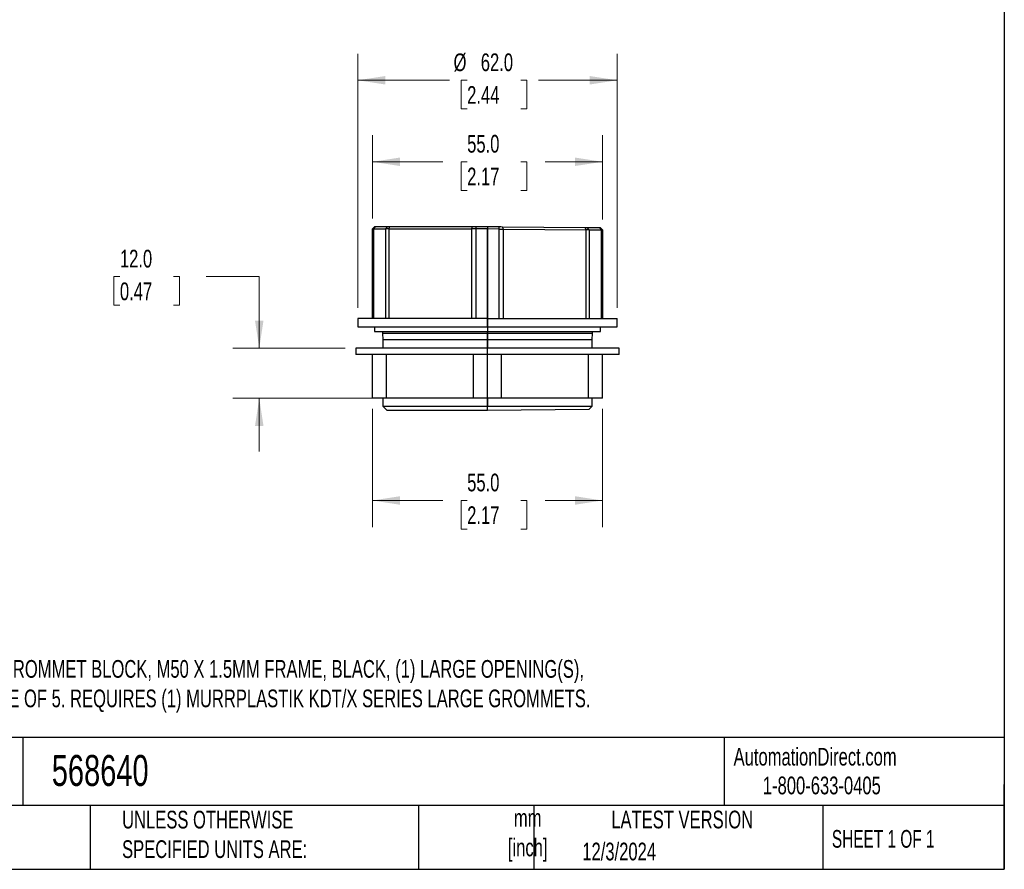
# Model space of a CAD drawing. Header units: millimetres. Extents: x 13 to 546, y 13 to 419.
# Tile 2 of 5: x 311 to 546, y 13 to 216. Entities that reach past the tile are written whole.
import ezdxf

# ---------------------------------------------------------------- set-up
doc = ezdxf.new("R2010")
doc.units = ezdxf.units.MM
doc.header["$LTSCALE"] = 2
doc.layers.add('TEXT', color=140, linetype='Continuous', lineweight=25)
doc.styles.add('SLDTEXTSTYLE0', font='TXT', dxfattribs={"width": 0.7})
doc.styles.add('SLDTEXTSTYLE1', font='TXT', dxfattribs={"width": 0.65})
doc.dimstyles.new('SLDDIMSTYLE1', dxfattribs={"dimtxt": 4.316016, "dimasz": 6.604, "dimexe": 0, "dimexo": 0.0625, "dimgap": 1.079004, "dimtad": 0, "dimtih": 1, "dimtoh": 1, "dimrnd": 1e-09, "dimzin": 4, "dimdsep": 46, "dimtxsty": 'SLDTEXTSTYLE0', "dimsah": 1, "dimcen": 0.09, "dimadec": 0, "dimazin": 1, "dimtfac": 1, "dimtofl": 0, "dimtmove": 0, "dimatfit": 3, "dimfxl": 0, "dimfrac": 2, "dimtolj": 1, "dimtzin": 12, "dimarcsym": 0})
doc.dimstyles.new('SLDDIMSTYLE3', dxfattribs={"dimtxt": 4.316016, "dimasz": 6.604, "dimexe": 0, "dimexo": 0.0625, "dimgap": 1.079004, "dimtad": 0, "dimtih": 1, "dimtoh": 1, "dimrnd": 1e-09, "dimzin": 4, "dimdsep": 46, "dimtxsty": 'SLDTEXTSTYLE0', "dimsah": 1, "dimcen": 0.09, "dimadec": 0, "dimazin": 1, "dimtfac": 1, "dimtmove": 0, "dimatfit": 0, "dimfxl": 0, "dimfrac": 2, "dimtolj": 1, "dimtzin": 12, "dimarcsym": 0})

# ---------------------------------------------------------------- blocks, each defined once
blk = doc.blocks.new('_D_5')
at = {"color": 7, "linetype": 'Continuous', "lineweight": 0}
for p, q in [((395.06, 122.81), (395.06, 94.56)), ((450.06, 122.81), (450.06, 94.56)), ((395.06, 100.91), (411.86, 100.91)), ((417.7, 100.91), (416.26, 100.91)), ((416.26, 100.91), (416.26, 94.05)), ((430.53, 100.91), (431.98, 100.91)), ((431.98, 100.91), (431.98, 94.05)), ((450.06, 100.91), (436.38, 100.91)), ((416.26, 94.05), (417.7, 94.05)), ((431.98, 94.05), (430.53, 94.05))]:
    blk.add_line(p, q, dxfattribs=at)
at = {"color": 7, "linetype": 'Continuous', "lineweight": 18}
for points in [[(395.06, 100.91), (401.66, 99.89), (401.66, 101.93)], [(450.06, 100.91), (443.45, 101.93), (443.45, 99.89)]]:
    blk.add_solid(points, dxfattribs=at)
at = {"color": 7, "linetype": 'Continuous', "lineweight": 18, "char_height": 4.233, "attachment_point": 1, "style": 'SLDTEXTSTYLE0'}
for s, insert in [('55.0', (417.7, 107.33)), ('2.17', (417.7, 99.51))]:
    blk.add_mtext(s, dxfattribs=dict(at, insert=insert))
blk = doc.blocks.new('_D_6')
at = {"color": 7, "linetype": 'Continuous', "lineweight": 0}
for p, q in [((334.7, 154.45), (333.25, 154.45)), ((333.25, 154.45), (333.25, 147.59)), ((347.52, 154.45), (348.97, 154.45)), ((348.97, 154.45), (348.97, 147.59)), ((355.31, 154.45), (368.01, 154.45)), ((368.01, 154.45), (368.01, 137.35)), ((333.25, 147.59), (334.7, 147.59)), ((348.97, 147.59), (347.52, 147.59)), ((388.52, 137.35), (361.66, 137.35)), ((395.88, 125.35), (361.66, 125.35)), ((368.01, 125.35), (368.01, 112.65))]:
    blk.add_line(p, q, dxfattribs=at)
at = {"color": 7, "linetype": 'Continuous', "lineweight": 18}
for points in [[(368.01, 137.35), (369.02, 143.95), (366.99, 143.95)], [(368.01, 125.35), (366.99, 118.74), (369.02, 118.74)]]:
    blk.add_solid(points, dxfattribs=at)
at = {"color": 7, "linetype": 'Continuous', "lineweight": 18, "char_height": 4.233, "attachment_point": 1, "style": 'SLDTEXTSTYLE0'}
for s, insert in [('12.0', (334.7, 160.87)), ('0.47', (334.7, 153.05))]:
    blk.add_mtext(s, dxfattribs=dict(at, insert=insert))
blk = doc.blocks.new('_D_7')
at = {"color": 7, "linetype": 'Continuous', "lineweight": 0}
for p, q in [((391.56, 146.99), (391.56, 207.76)), ((453.56, 146.99), (453.56, 207.76)), ((391.56, 201.41), (413.48, 201.41)), ((417.7, 201.41), (416.26, 201.41)), ((416.26, 201.41), (416.26, 194.55)), ((430.53, 201.41), (431.98, 201.41)), ((431.98, 201.41), (431.98, 194.55)), ((453.56, 201.41), (434.75, 201.41)), ((416.26, 194.55), (417.7, 194.55)), ((431.98, 194.55), (430.53, 194.55))]:
    blk.add_line(p, q, dxfattribs=at)
at = {"color": 7, "linetype": 'Continuous', "lineweight": 18}
for points in [[(391.56, 201.41), (398.16, 200.39), (398.16, 202.43)], [(453.56, 201.41), (446.95, 202.43), (446.95, 200.39)]]:
    blk.add_solid(points, dxfattribs=at)
at = {"color": 7, "linetype": 'Continuous', "lineweight": 18, "char_height": 4.233, "attachment_point": 1, "style": 'SLDTEXTSTYLE0'}
for s, insert in [('%%c', (414.45, 207.83)), ('62.0', (420.96, 207.83)), ('2.44', (417.7, 200.01))]:
    blk.add_mtext(s, dxfattribs=dict(at, insert=insert))
blk = doc.blocks.new('_D_8')
at = {"color": 7, "linetype": 'Continuous', "lineweight": 0}
for p, q in [((395.06, 168.39), (395.06, 188.26)), ((450.06, 168.15), (450.06, 188.26)), ((395.06, 181.91), (411.86, 181.91)), ((417.7, 181.91), (416.26, 181.91)), ((416.26, 181.91), (416.26, 175.06)), ((430.53, 181.91), (431.98, 181.91)), ((431.98, 181.91), (431.98, 175.06)), ((450.06, 181.91), (436.38, 181.91)), ((416.26, 175.06), (417.7, 175.06)), ((431.98, 175.06), (430.53, 175.06))]:
    blk.add_line(p, q, dxfattribs=at)
at = {"color": 7, "linetype": 'Continuous', "lineweight": 18}
for points in [[(395.06, 181.91), (401.66, 180.9), (401.66, 182.93)], [(450.06, 181.91), (443.45, 182.93), (443.45, 180.9)]]:
    blk.add_solid(points, dxfattribs=at)
at = {"color": 7, "linetype": 'Continuous', "lineweight": 18, "char_height": 4.233, "attachment_point": 1, "style": 'SLDTEXTSTYLE0'}
for s, insert in [('55.0', (417.7, 188.34)), ('2.17', (417.7, 180.51))]:
    blk.add_mtext(s, dxfattribs=dict(at, insert=insert))

msp = doc.modelspace()

# ---------------------------------------------------------------- linework, layer by layer
for p, q in [((395.058, 165.847), (395.558, 166.347)), ((395.326, 165.847), (395.058, 165.847)), ((395.058, 144.447), (395.058, 165.847)), ((395.326, 165.847), (395.759, 166.347)), ((395.326, 165.847), (395.326, 144.447)), ((395.326, 165.847), (398.254, 165.847)), ((395.759, 166.347), (395.558, 166.347)), ((398.687, 166.347), (395.759, 166.347)), ((398.254, 165.847), (398.687, 166.347)), ((398.986, 165.847), (398.254, 165.847)), ((398.254, 144.447), (398.254, 165.847)), ((399.236, 166.347), (398.687, 166.347)), ((398.986, 165.847), (399.236, 166.347)), ((398.986, 165.847), (398.986, 144.447)), ((398.986, 165.847), (418.715, 165.847)), ((418.965, 166.347), (399.236, 166.347)), ((418.715, 165.847), (418.965, 166.347)), ((418.715, 165.847), (418.715, 144.447)), ((419.75, 165.847), (418.715, 165.847)), ((419.741, 166.347), (418.965, 166.347)), ((419.741, 166.347), (419.75, 165.847)), ((422.558, 166.347), (419.741, 166.347)), ((419.75, 165.847), (419.75, 144.447)), ((422.558, 165.847), (419.75, 165.847)), ((425.379, 166.323), (422.558, 166.347)), ((422.558, 166.347), (422.558, 165.847)), ((422.558, 144.447), (422.558, 165.847)), ((422.558, 165.847), (422.558, 165.847)), ((425.366, 165.823), (422.558, 165.847)), ((422.558, 165.847), (422.558, 144.447)), ((425.366, 165.823), (425.379, 166.323)), ((425.366, 144.447), (425.366, 165.823)), ((426.401, 165.816), (426.155, 166.316)), ((445.884, 166.144), (426.155, 166.316)), ((426.401, 144.447), (426.401, 165.816)), ((426.401, 165.816), (446.13, 165.644)), ((446.13, 165.644), (445.884, 166.144)), ((446.13, 144.447), (446.13, 165.644)), ((446.862, 165.639), (446.433, 166.139)), ((449.361, 166.114), (446.433, 166.139)), ((446.862, 165.639), (446.862, 144.447)), ((446.862, 165.639), (449.79, 165.614)), ((449.79, 165.614), (449.361, 166.114)), ((450.058, 165.612), (449.562, 166.112)), ((449.79, 144.447), (449.79, 165.614)), ((450.058, 165.612), (450.058, 144.447)), ((391.558, 144.447), (391.558, 142.447)), ((422.558, 144.447), (391.558, 144.447)), ((422.558, 142.447), (422.558, 144.447)), ((422.574, 144.447), (422.558, 144.447)), ((422.558, 144.447), (422.558, 142.447)), ((422.574, 144.447), (453.558, 144.447)), ((453.558, 142.447), (453.558, 144.447)), ((391.558, 142.447), (422.558, 142.447)), ((395.558, 142.447), (395.558, 141.347)), ((395.558, 141.347), (422.558, 141.347)), ((397.433, 141.347), (397.433, 140.947)), ((422.558, 142.447), (422.558, 141.347)), ((422.558, 142.447), (422.558, 141.347)), ((422.558, 142.447), (453.558, 142.447)), ((422.558, 140.947), (422.558, 141.347)), ((422.558, 141.347), (449.558, 141.347)), ((422.558, 141.347), (422.558, 140.947)), ((447.683, 140.947), (447.683, 141.347)), ((449.558, 141.347), (449.558, 142.447)), ((397.433, 140.947), (397.558, 139.347)), ((397.433, 140.947), (422.558, 140.947)), ((397.558, 139.347), (397.558, 137.347)), ((422.558, 139.347), (397.558, 139.347)), ((422.558, 139.347), (422.558, 140.947)), ((422.558, 140.947), (447.683, 140.947)), ((422.558, 140.947), (422.558, 139.347)), ((422.558, 137.347), (422.558, 139.347)), ((447.558, 139.347), (422.558, 139.347)), ((422.558, 139.347), (422.558, 137.347)), ((447.558, 139.347), (447.683, 140.947)), ((447.558, 137.347), (447.558, 139.347)), ((391.058, 137.347), (391.058, 135.847)), ((422.558, 137.347), (391.058, 137.347)), ((454.058, 137.347), (422.558, 137.347)), ((422.558, 135.847), (422.558, 137.347)), ((422.558, 135.847), (422.558, 137.347)), ((454.058, 135.847), (454.058, 137.347)), ((422.558, 135.847), (391.058, 135.847)), ((395.058, 125.347), (395.058, 135.847)), ((398.425, 125.347), (398.425, 135.847)), ((419.191, 125.347), (419.191, 135.847)), ((454.058, 135.847), (422.558, 135.847)), ((422.558, 125.347), (422.558, 135.847)), ((422.558, 125.347), (422.558, 135.847)), ((425.925, 125.347), (425.925, 135.847)), ((446.691, 125.347), (446.691, 135.847)), ((450.058, 125.347), (450.058, 135.847)), ((398.425, 125.347), (395.058, 125.347)), ((397.558, 125.347), (397.558, 123.447)), ((419.191, 125.347), (398.425, 125.347)), ((422.558, 125.347), (419.191, 125.347)), ((422.558, 123.447), (422.558, 125.347)), ((422.558, 125.347), (422.558, 123.447)), ((425.925, 125.347), (422.558, 125.347)), ((446.691, 125.347), (425.925, 125.347)), ((450.058, 125.347), (446.691, 125.347)), ((447.558, 123.447), (447.558, 125.347)), ((397.558, 123.447), (398.558, 122.447)), ((397.558, 123.447), (422.558, 123.447)), ((422.558, 122.447), (398.558, 122.447)), ((422.558, 122.447), (422.558, 123.447)), ((422.558, 123.447), (447.558, 123.447)), ((422.558, 123.447), (422.558, 123.447)), ((446.769, 122.659), (422.558, 122.447)), ((446.769, 122.659), (447.558, 123.447))]:
    msp.add_line(p, q)
for points in [[(425.366, 165.823), (425.727, 165.821), (426.087, 165.818), (426.401, 165.816)], [(426.155, 166.316), (425.921, 166.318), (425.649, 166.32), (425.379, 166.323)], [(446.433, 166.139), (446.302, 166.14), (446.111, 166.142), (445.884, 166.144)], [(446.862, 165.639), (446.687, 165.64), (446.433, 165.642), (446.13, 165.644)], [(449.562, 166.112), (449.562, 166.112), (449.492, 166.112), (449.361, 166.114)], [(450.058, 165.612), (450.058, 165.612), (449.965, 165.612), (449.79, 165.614)]]:
    msp.add_open_spline(points, degree=3)
at = {"layer": 'TEXT'}
for p, q in [((546.1, 419.1), (546.1, 12.7)), ((546.1, 44.252), (12.7, 44.252)), ((311.518, 44.252), (311.518, 27.94)), ((479.151, 44.252), (479.151, 27.94)), ((546.1, 12.7), (546.1, 33.02)), ((546.1, 27.94), (12.7, 27.94)), ((327.56, 27.94), (327.56, 12.7)), ((406.049, 27.94), (406.049, 12.7)), ((433.624, 27.94), (433.624, 12.7)), ((502.697, 27.94), (502.697, 12.7)), ((12.7, 12.7), (546.1, 12.7))]:
    msp.add_line(p, q, dxfattribs=at)

# ---------------------------------------------------------------- texts
at = {"color": 7, "linetype": 'Continuous', "lineweight": 0, "insert": (256.929, 62.748), "char_height": 4.233333, "attachment_point": 1, "style": 'SLDTEXTSTYLE0'}
msp.add_mtext('POLYAMIDE FRAME, TPE GROMMET BLOCK, M50 X 1.5MM FRAME, BLACK, (1) LARGE OPENING(S), ^JUL TYPE 12, IP65. PACKAGE OF 5. REQUIRES (1) MURRPLASTIK KDT/X SERIES LARGE GROMMETS.', dxfattribs=at)
at = {"color": 179, "linetype": 'Continuous', "lineweight": 18, "char_height": 4.23333, "attachment_point": 1, "style": 'SLDTEXTSTYLE0'}
for s, insert in [('AutomationDirect.com', (481.39, 41.753)), ('1-800-633-0405', (488.383, 34.874))]:
    msp.add_mtext(s, dxfattribs=dict(at, insert=insert))
at = {"layer": 'TEXT'}
for s, insert, char_height, attachment_point, style in [('568640', (318.415, 40.047), 7.4083, 1, 'SLDTEXTSTYLE0'), ('UNLESS OTHERWISE ^JSPECIFIED UNITS ARE:', (335.216, 26.7), 4.23333, 1, 'SLDTEXTSTYLE0'), ('mm^J[inch]', (432.17, 27.103), 4.2333, 2, 'SLDTEXTSTYLE0'), ('LATEST VERSION', (469.104, 26.728), 4.23333, 2, 'SLDTEXTSTYLE0'), ('SHEET 1 OF 1', (504.883, 22.103), 4.23333, 1, 'SLDTEXTSTYLE1'), ('12/3/2024', (445.226, 19.074), 4.2333, 1, 'SLDTEXTSTYLE0')]:
    msp.add_mtext(s, dxfattribs=dict(at, insert=insert, char_height=char_height, attachment_point=attachment_point, style=style))

# ---------------------------------------------------------------- dimensions: what is measured, and where the dimension line sits
at = {"color": 7, "linetype": 'Continuous', "lineweight": 18}
dim = msp.add_linear_dim(base=(391.558, 201.409), p1=(453.558, 144.447), p2=(391.558, 144.447), text='%%c<>', dimstyle='SLDDIMSTYLE1', dxfattribs=at)
dim.commit()
dim.dimension.update_dxf_attribs({"geometry": '_D_7', "text_midpoint": (424.118, 201.409), "dimtype": 160})
for base, p1, p2, picture, middle in [((450.058, 181.915), (395.058, 165.847), (450.058, 165.612), '_D_8', (424.118, 181.915)), ((450.058, 100.911), (395.058, 125.347), (450.058, 125.347), '_D_5', (424.118, 100.911))]:
    dim = msp.add_linear_dim(base=base, p1=p1, p2=p2, dimstyle='SLDDIMSTYLE1', dxfattribs=at)
    dim.commit()
    dim.dimension.update_dxf_attribs({"geometry": picture, "text_midpoint": middle, "dimtype": 160})
dim = msp.add_linear_dim(base=(368.005, 125.347), p1=(391.058, 137.347), p2=(398.425, 125.347), angle=90, dimstyle='SLDDIMSTYLE3', dxfattribs=at)
dim.commit()
dim.dimension.update_dxf_attribs({"geometry": '_D_6', "text_midpoint": (368.005, 154.448), "dimtype": 160})

doc.saveas('drawing.dxf')
